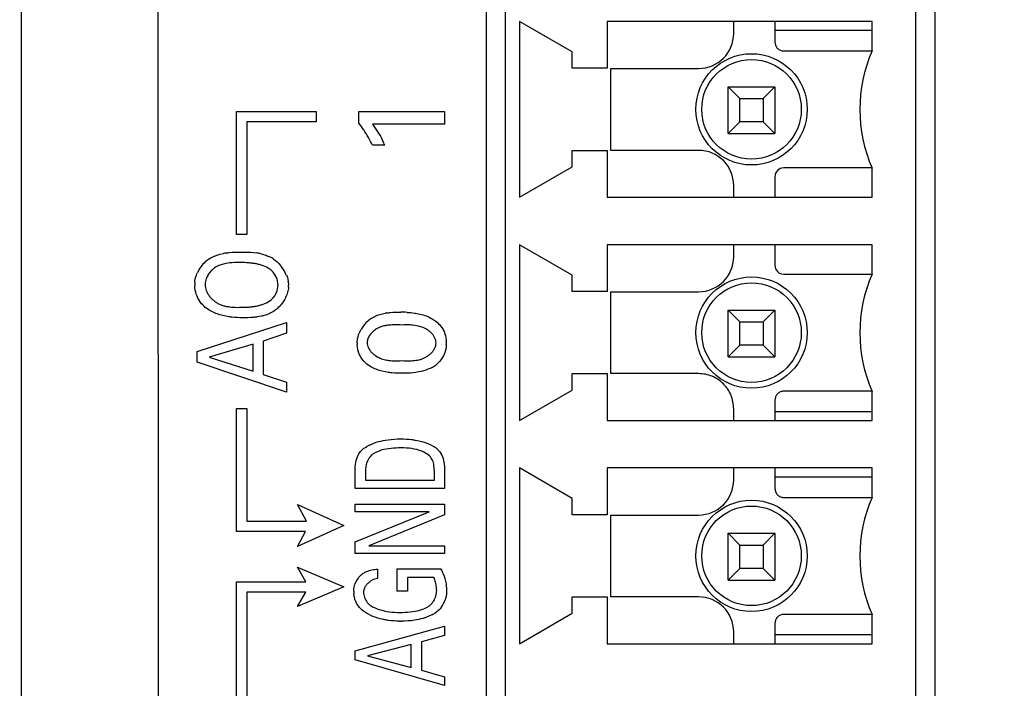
# Model space of a CAD drawing. Header units: inches. Extents: x 0 to 34, y 0 to 22.
# Tile 88 of 129: x 21.367 to 22.028, y 9.412 to 9.862. Entities that reach past the tile are written whole.
import ezdxf

# ---------------------------------------------------------------- set-up
doc = ezdxf.new("R2010")
doc.units = ezdxf.units.IN
doc.header["$LTSCALE"] = 1.87
doc.header["$MEASUREMENT"] = 0
doc.layers.get('0').update_dxf_attribs({"linetype": 'CONTINUOUS'})
doc.layers.add('DETAIL', color=7, linetype='CONTINUOUS')
doc.layers.add('DIMENSIONS', color=7, linetype='CONTINUOUS')
doc.styles.get("Standard").update_dxf_attribs({"font": 'txt', "width": 0.8})
doc.dimstyles.new('DIMSTYLE_3', dxfattribs={"dimtxt": 0.125, "dimasz": 0.18, "dimexe": 0.18, "dimexo": 0.0625, "dimgap": 0.09, "dimtad": 0, "dimtih": 1, "dimtoh": 1, "dimzin": 4, "dimdsep": 46, "dimtxsty": 'STANDARD', "dimblk": '_FILLED', "dimblk1": '_FILLED', "dimblk2": '_FILLED', "dimcen": 0.09, "dimadec": 0, "dimazin": 0, "dimtp": 0.02, "dimtm": 0.02, "dimtfac": 1, "dimtofl": 0, "dimtmove": 0, "dimatfit": 3, "dimldrblk": '_FILLED', "dimfxl": 1, "dimtolj": 1, "dimtzin": 4, "dimarcsym": 0})
doc.dimstyles.get("Standard").update_dxf_attribs({"dimtxt": 0.125, "dimasz": 0.18, "dimexe": 0.18, "dimexo": 0.0625, "dimgap": 0.09, "dimtad": 0, "dimtih": 1, "dimtoh": 1, "dimzin": 4, "dimdsep": 46, "dimtxsty": 'STANDARD', "dimblk": '_FILLED', "dimblk1": '_FILLED', "dimblk2": '_FILLED', "dimcen": 0.09, "dimadec": 0, "dimazin": 0, "dimtol": 1, "dimtp": 0.02, "dimtm": 0.02, "dimtfac": 1, "dimtofl": 0, "dimtmove": 0, "dimatfit": 3, "dimldrblk": '_FILLED', "dimfxl": 1, "dimtolj": 1, "dimtzin": 4, "dimarcsym": 0})

# ---------------------------------------------------------------- blocks, each defined once
blk = doc.blocks.new('_FILLED')
at = {"color": 0, "linetype": 'BYBLOCK'}
blk.add_solid([(0, 0), (-1, 0.1736), (-1, -0.1736)], dxfattribs=at)
blk = doc.blocks.new('*D44')
at = {"layer": 'DIMENSIONS', "color": 2, "linetype": 'CONTINUOUS'}
for p, q in [((20.61587, 10.27083), (20.46186, 10.27083)), ((20.61587, 9.35138), (20.61587, 10.27083)), ((21.75874, 9.35138), (20.49087, 9.35138)), ((21.75874, 9.20138), (20.49087, 9.20138)), ((20.61587, 9.20138), (20.61587, 8.84138))]:
    blk.add_line(p, q, dxfattribs=at)
at = {"layer": 'DIMENSIONS', "color": 2, "linetype": 'CONTINUOUS', "xscale": 0.18, "yscale": 0.18, "zscale": 0.18}
for p, rotation in [((20.61587, 9.35138), 270), ((20.61587, 9.20138), 90)]:
    blk.add_blockref('_FILLED', p, dxfattribs=dict(at, rotation=rotation))
at = {"layer": 'DIMENSIONS', "color": 2, "linetype": 'CONTINUOUS', "insert": (20.39936, 10.33333), "char_height": 0.125, "width": 1.225, "attachment_point": 3, "line_spacing_factor": 0.9}
blk.add_mtext('19X.15{\\Ftxt.shx;\\W1.000000;\\H0.125000; }[3.8]', dxfattribs=at)

msp = doc.modelspace()

# ---------------------------------------------------------------- linework, layer by layer
at = {"color": 6, "linetype": 'CONTINUOUS'}
for p, q in [((21.68037, 12.17302), (21.68037, 8.92178)), ((21.98187, 12.1697), (21.98187, 9.08188)), ((21.45942, 10.26306), (21.46096, 7.4017)), ((21.36787, 10.25979), (21.36787, 7.49479)), ((21.73807, 9.83996), (21.70264, 9.86044)), ((21.70264, 9.86044), (21.70264, 9.74233)), ((21.93965, 9.86044), (21.7617, 9.86044)), ((21.7617, 9.86044), (21.7617, 9.82894)), ((21.87439, 9.85453), (21.93965, 9.85453)), ((21.7617, 9.82894), (21.73807, 9.82894)), ((21.76415, 9.82882), (21.82304, 9.82882)), ((21.76415, 9.77382), (21.76415, 9.82882)), ((21.84289, 9.81654), (21.87439, 9.81654)), ((21.84289, 9.81654), (21.85076, 9.80866)), ((21.84289, 9.78504), (21.84289, 9.81654)), ((21.87439, 9.81654), (21.86651, 9.80866)), ((21.87439, 9.81654), (21.87439, 9.78504)), ((21.85076, 9.80866), (21.86651, 9.80866)), ((21.85076, 9.79292), (21.85076, 9.80866)), ((21.86651, 9.80866), (21.86651, 9.79292)), ((21.85076, 9.79292), (21.84289, 9.78504)), ((21.86651, 9.79292), (21.85076, 9.79292)), ((21.87439, 9.78504), (21.86651, 9.79292)), ((21.84289, 9.78504), (21.87439, 9.78504)), ((21.73807, 9.77382), (21.7617, 9.77382)), ((21.73807, 9.7628), (21.73807, 9.77382)), ((21.7617, 9.77382), (21.7617, 9.74233)), ((21.82304, 9.77382), (21.76415, 9.77382)), ((21.70264, 9.74233), (21.73807, 9.7628)), ((21.93961, 9.762), (21.88023, 9.762)), ((21.93965, 9.74233), (21.93965, 9.76189)), ((21.87439, 9.75611), (21.87439, 9.74233)), ((21.84666, 9.74233), (21.84666, 9.7502)), ((21.7617, 9.74233), (21.93965, 9.74233)), ((21.73807, 9.68996), (21.70264, 9.71044)), ((21.70264, 9.71044), (21.70264, 9.59233)), ((21.93965, 9.71044), (21.7617, 9.71044)), ((21.7617, 9.71044), (21.7617, 9.67894)), ((21.84666, 9.70244), (21.84666, 9.71038)), ((21.87439, 9.71038), (21.87439, 9.69654)), ((21.93965, 9.69063), (21.93965, 9.71044)), ((21.73807, 9.67894), (21.73807, 9.68996)), ((21.88029, 9.69063), (21.93965, 9.69063)), ((21.7617, 9.67894), (21.73807, 9.67894)), ((21.76415, 9.67882), (21.82304, 9.67882)), ((21.76415, 9.62382), (21.76415, 9.67882)), ((21.84289, 9.66654), (21.87439, 9.66654)), ((21.84289, 9.66654), (21.85076, 9.65866)), ((21.84289, 9.63504), (21.84289, 9.66654)), ((21.87439, 9.66654), (21.86651, 9.65866)), ((21.87439, 9.66654), (21.87439, 9.63504)), ((21.85076, 9.65866), (21.86651, 9.65866)), ((21.85076, 9.64292), (21.85076, 9.65866)), ((21.86651, 9.65866), (21.86651, 9.64292)), ((21.85076, 9.64292), (21.84289, 9.63504)), ((21.86651, 9.64292), (21.85076, 9.64292)), ((21.87439, 9.63504), (21.86651, 9.64292)), ((21.84289, 9.63504), (21.87439, 9.63504)), ((21.73807, 9.62382), (21.7617, 9.62382)), ((21.7617, 9.62382), (21.7617, 9.59233)), ((21.70264, 9.59233), (21.73807, 9.6128)), ((21.93965, 9.59823), (21.87439, 9.59823)), ((21.7617, 9.59233), (21.93965, 9.59233)), ((21.73807, 9.53996), (21.70264, 9.56044)), ((21.70264, 9.56044), (21.70264, 9.44233)), ((21.93965, 9.56044), (21.7617, 9.56044)), ((21.7617, 9.56044), (21.7617, 9.52894)), ((21.84666, 9.55244), (21.84666, 9.56038)), ((21.87439, 9.55453), (21.93965, 9.55453)), ((21.93965, 9.54063), (21.93965, 9.56044)), ((21.73807, 9.52894), (21.73807, 9.53996)), ((21.7617, 9.52894), (21.73807, 9.52894)), ((21.76415, 9.52882), (21.82304, 9.52882)), ((21.76415, 9.47382), (21.76415, 9.52882)), ((21.84289, 9.51654), (21.87439, 9.51654)), ((21.84289, 9.51654), (21.85076, 9.50866)), ((21.84289, 9.48504), (21.84289, 9.51654)), ((21.87439, 9.51654), (21.86651, 9.50866)), ((21.87439, 9.51654), (21.87439, 9.48504)), ((21.85076, 9.50866), (21.86651, 9.50866)), ((21.85076, 9.49292), (21.85076, 9.50866)), ((21.86651, 9.50866), (21.86651, 9.49292)), ((21.85076, 9.49292), (21.84289, 9.48504)), ((21.86651, 9.49292), (21.85076, 9.49292)), ((21.87439, 9.48504), (21.86651, 9.49292)), ((21.84289, 9.48504), (21.87439, 9.48504)), ((21.73807, 9.47382), (21.7617, 9.47382)), ((21.73807, 9.4628), (21.73807, 9.47382)), ((21.7617, 9.47382), (21.7617, 9.44233)), ((21.82304, 9.47382), (21.76415, 9.47382)), ((21.70264, 9.44233), (21.73807, 9.4628)), ((21.93965, 9.44823), (21.87439, 9.44823)), ((21.7617, 9.44233), (21.93965, 9.44233))]:
    msp.add_line(p, q, dxfattribs=at)
at = {"color": 7, "linetype": 'CONTINUOUS'}
for p, q in [((21.69328, 9.10611), (21.69328, 12.14548)), ((21.96887, 12.14548), (21.96887, 9.10611)), ((21.84666, 9.85244), (21.84666, 9.86042)), ((21.87439, 9.86042), (21.87439, 9.84654)), ((21.93965, 9.84063), (21.93965, 9.86044)), ((21.73807, 9.82894), (21.73807, 9.83996)), ((21.88029, 9.84063), (21.93965, 9.84063)), ((21.51264, 9.71737), (21.51264, 9.79982)), ((21.51264, 9.79982), (21.56609, 9.79982)), ((21.56609, 9.79982), (21.56609, 9.79292)), ((21.59484, 9.79205), (21.59484, 9.79992)), ((21.59484, 9.79992), (21.65241, 9.79992)), ((21.65241, 9.79992), (21.65241, 9.79143)), ((21.51953, 9.79292), (21.51953, 9.71737)), ((21.56609, 9.79292), (21.51953, 9.79292)), ((21.65241, 9.79143), (21.60391, 9.79143)), ((21.61222, 9.77722), (21.60391, 9.77722)), ((21.51953, 9.71737), (21.51264, 9.71737)), ((21.50128, 9.70398), (21.50392, 9.70457)), ((21.50452, 9.69768), (21.5014, 9.69679)), ((21.50793, 9.69817), (21.50452, 9.69768)), ((21.54749, 9.68468), (21.54752, 9.68317)), ((21.52937, 9.66238), (21.52651, 9.66188)), ((21.60986, 9.66386), (21.61242, 9.6644)), ((21.48603, 9.63868), (21.54611, 9.65818)), ((21.54611, 9.65818), (21.54611, 9.65091)), ((21.63496, 9.65578), (21.63108, 9.65638)), ((21.63717, 9.65512), (21.63496, 9.65578)), ((21.54611, 9.65091), (21.53047, 9.6457)), ((21.52373, 9.6437), (21.49427, 9.63483)), ((21.52373, 9.62547), (21.52373, 9.6437)), ((21.53047, 9.6457), (21.53047, 9.62333)), ((21.48603, 9.63154), (21.48603, 9.63868)), ((21.49427, 9.63483), (21.52373, 9.62547)), ((21.54611, 9.61125), (21.48603, 9.63154)), ((21.53047, 9.62333), (21.54611, 9.61812)), ((21.73807, 9.6128), (21.73807, 9.62382)), ((21.82304, 9.62382), (21.76415, 9.62382)), ((21.54611, 9.61812), (21.54611, 9.61125)), ((21.93962, 9.61196), (21.88029, 9.61201)), ((21.93965, 9.59233), (21.93965, 9.61189)), ((21.51264, 9.60029), (21.51953, 9.60029)), ((21.51264, 9.51785), (21.51264, 9.60029)), ((21.51953, 9.60029), (21.51953, 9.52475)), ((21.87439, 9.60611), (21.87439, 9.59233)), ((21.84666, 9.59233), (21.84666, 9.6002)), ((21.64558, 9.55779), (21.64526, 9.56211)), ((21.59233, 9.54658), (21.59233, 9.55841)), ((21.59924, 9.55904), (21.59924, 9.55225)), ((21.64558, 9.55225), (21.64558, 9.55779)), ((21.65241, 9.55809), (21.65241, 9.54658)), ((21.87439, 9.56044), (21.87439, 9.54654)), ((21.59924, 9.55225), (21.64558, 9.55225)), ((21.65241, 9.54658), (21.59233, 9.54658)), ((21.55364, 9.53598), (21.58458, 9.52187)), ((21.55948, 9.52475), (21.55364, 9.53598)), ((21.59233, 9.53611), (21.65241, 9.53611)), ((21.59233, 9.5309), (21.59233, 9.53611)), ((21.65241, 9.53611), (21.65241, 9.52887)), ((21.88029, 9.54063), (21.93965, 9.54063)), ((21.642, 9.5309), (21.59233, 9.5309)), ((21.59233, 9.51083), (21.642, 9.5309)), ((21.65241, 9.52887), (21.60141, 9.50812)), ((21.51953, 9.52475), (21.55948, 9.52475)), ((21.58458, 9.52187), (21.55364, 9.50774)), ((21.55889, 9.51785), (21.51264, 9.51785)), ((21.55364, 9.50774), (21.55889, 9.51785)), ((21.59233, 9.50296), (21.59233, 9.51083)), ((21.60141, 9.50812), (21.65241, 9.50812)), ((21.65241, 9.50812), (21.65241, 9.50296)), ((21.65241, 9.50296), (21.59233, 9.50296)), ((21.55364, 9.49382), (21.58458, 9.48053)), ((21.55908, 9.48398), (21.55364, 9.49382)), ((21.60732, 9.49239), (21.60732, 9.4862)), ((21.62046, 9.49255), (21.65008, 9.49255)), ((21.62046, 9.47755), (21.62046, 9.49255)), ((21.51264, 9.48398), (21.55908, 9.48398)), ((21.51264, 9.18417), (21.51264, 9.48398)), ((21.64517, 9.48688), (21.62737, 9.48688)), ((21.62737, 9.48688), (21.62737, 9.47755)), ((21.65333, 9.48267), (21.65374, 9.47801)), ((21.55908, 9.47708), (21.51953, 9.47708)), ((21.51953, 9.47708), (21.51953, 9.19107)), ((21.58458, 9.48053), (21.55364, 9.46724)), ((21.55364, 9.46724), (21.55908, 9.47708)), ((21.62737, 9.47755), (21.62046, 9.47755)), ((21.6439, 9.46177), (21.63984, 9.45999)), ((21.93962, 9.46196), (21.88029, 9.46201)), ((21.93965, 9.44233), (21.93965, 9.46189)), ((21.87439, 9.45611), (21.87439, 9.44233)), ((21.59233, 9.43759), (21.65241, 9.45411)), ((21.65241, 9.45411), (21.65241, 9.44795)), ((21.84666, 9.44233), (21.84666, 9.4502)), ((21.63003, 9.44182), (21.60057, 9.43431)), ((21.63003, 9.42639), (21.63003, 9.44182)), ((21.65241, 9.44795), (21.63677, 9.44353)), ((21.63677, 9.44353), (21.63677, 9.42457)), ((21.59233, 9.43154), (21.59233, 9.43759)), ((21.65241, 9.41434), (21.59233, 9.43154)), ((21.60057, 9.43431), (21.63003, 9.42639)), ((21.63677, 9.42457), (21.65241, 9.42015)), ((21.65241, 9.42015), (21.65241, 9.41434))]:
    msp.add_line(p, q, dxfattribs=at)
at = {"color": 6, "linetype": 'CONTINUOUS'}
for centre, radius in [((21.85864, 9.80138), 0.0374), ((21.85864, 9.80138), 0.03346), ((21.85864, 9.65138), 0.0374), ((21.85864, 9.65138), 0.03346), ((21.85864, 9.50138), 0.0374), ((21.85864, 9.50138), 0.03346)]:
    msp.add_circle(centre, radius, dxfattribs=at)
for centre, radius, start, end in [((21.82304, 9.85244), 0.02362, 270, 360), ((22.02986, 9.80126), 0.09843, 156.42182, 203.57818), ((21.82304, 9.7502), 0.02362, 0, 90), ((21.88029, 9.75611), 0.00591, 90, 180), ((21.82304, 9.70244), 0.02362, 270, 360), ((21.88029, 9.69654), 0.00591, 180, 270), ((22.02986, 9.65126), 0.09843, 156.42182, 203.57818), ((21.82304, 9.55244), 0.02362, 270, 360), ((22.02986, 9.50126), 0.09843, 156.42182, 203.57818), ((21.82304, 9.4502), 0.02362, 0, 90)]:
    msp.add_arc(centre, radius, start, end, dxfattribs=at)
at = {"color": 7, "linetype": 'CONTINUOUS'}
for centre, radius, start, end in [((21.5438, 9.75185), 0.06497, 33.32776, 38.22532), ((21.53873, 9.74487), 0.08029, 23.75543, 26.32153), ((21.50637, 9.68239), 0.02216, 124.10639, 131.86127), ((21.51257, 9.65845), 0.04692, 99.13622, 100.62009), ((21.51964, 9.66354), 0.04185, 77.88964, 80.91198), ((21.52511, 9.68283), 0.02176, 55.2257, 63.53924), ((21.5062, 9.68258), 0.0219, 131.85811, 155.72035), ((21.50827, 9.68056), 0.01767, 130.39554, 133.43983), ((21.51311, 9.64743), 0.051, 88.6521, 95.82097), ((21.51313, 9.64909), 0.04935, 87.3524, 88.63106), ((21.52319, 9.68036), 0.02489, 37.1974, 41.25492), ((21.5238, 9.68079), 0.02414, 21.5832, 37.25864), ((21.49983, 9.68392), 0.01537, 175.55931, 180.86984), ((21.50679, 9.68381), 0.02233, 180.31864, 182.82521), ((21.53348, 9.68356), 0.01406, 4.59982, 9.69697), ((21.53358, 9.68287), 0.01394, 356.24926, 1.20436), ((21.52444, 9.68506), 0.02337, 309.34963, 317.21209), ((21.61519, 9.64295), 0.02165, 124.3544, 131.87268), ((21.61974, 9.62193), 0.0431, 98.3041, 99.77193), ((21.62374, 9.5975), 0.06755, 87.01421, 90.66596), ((21.61515, 9.64271), 0.02177, 149.01424, 154.64686), ((21.61565, 9.64239), 0.02237, 131.84957, 148.96722), ((21.61494, 9.64281), 0.02155, 154.65406, 157.64103), ((21.62036, 9.64485), 0.02668, 180.67272, 183.19394), ((21.63148, 9.64467), 0.02209, 356.35891, 359.23499), ((21.63133, 9.64407), 0.02225, 0.79119, 3.14827), ((21.61587, 9.64995), 0.01717, 246.8882, 249.94023), ((21.61946, 9.67031), 0.03787, 263.00209, 265.23694), ((21.63543, 9.64394), 0.01809, 298.31102, 318.70641), ((21.61514, 9.54909), 0.02982, 116.26843, 120.14272), ((21.63288, 9.55506), 0.02326, 51.02756, 56.37445), ((21.6123, 9.47418), 0.042, 21.2561, 25.92917), ((21.60531, 9.47791), 0.01395, 142.305, 161.55233), ((21.60927, 9.47445), 0.01194, 122.62409, 127.09816), ((21.60893, 9.47499), 0.0113, 117.85864, 122.6225), ((21.61441, 9.47803), 0.02308, 181.06145, 184.64058), ((21.60623, 9.47636), 0.00839, 148.37965, 155.11247), ((21.63689, 9.47704), 0.01675, 322.68912, 342.16896), ((21.62326, 9.5215), 0.0581, 269.03207, 275.95615), ((21.63544, 9.47639), 0.01088, 301.71663, 308.06632), ((21.63126, 9.48572), 0.02709, 297.81276, 303.62669), ((21.6232, 9.52383), 0.06636, 268.82471, 270.14061)]:
    msp.add_arc(centre, radius, start, end, dxfattribs=at)
for points, knots in [([(21.87439, 9.84654), (21.87441, 9.84577), (21.87464, 9.84461), (21.87535, 9.84323), (21.87608, 9.84233), (21.87699, 9.84159), (21.87836, 9.84088), (21.87953, 9.84066), (21.88029, 9.84063)], [0, 0, 0, 0, 0.249295, 0.374529, 0.500001, 0.625471, 0.750702, 1, 1, 1, 1]), ([(21.60391, 9.77722), (21.60304, 9.77899), (21.6012, 9.7825), (21.59917, 9.7859), (21.59809, 9.78755)], [0, 0, 0, 0, 0.500009, 1, 1, 1, 1]), ([(21.60391, 9.79143), (21.60524, 9.78974), (21.60769, 9.78619), (21.60975, 9.7824), (21.6107, 9.78047)], [0, 0, 0, 0, 0.499953, 1, 1, 1, 1]), ([(21.49395, 9.70074), (21.49506, 9.70149), (21.49743, 9.70279), (21.49999, 9.70364), (21.50128, 9.70398)], [0, 0, 0, 0, 0.50031, 1, 1, 1, 1]), ([(21.50512, 9.70478), (21.50597, 9.70492), (21.50941, 9.70538), (21.51289, 9.70552), (21.51549, 9.70547)], [0, 0, 0, 0, 0.250674, 1, 1, 1, 1]), ([(21.51549, 9.70547), (21.51639, 9.7055), (21.51998, 9.70556), (21.52359, 9.70529), (21.52625, 9.70486)], [0, 0, 0, 0, 0.249781, 1, 1, 1, 1]), ([(21.52842, 9.70446), (21.52898, 9.70434), (21.53116, 9.70382), (21.5333, 9.70306), (21.5348, 9.70231)], [0, 0, 0, 0, 0.251114, 1, 1, 1, 1]), ([(21.49612, 9.69339), (21.49542, 9.69272), (21.49411, 9.69127), (21.49309, 9.6896), (21.49266, 9.68872)], [0, 0, 0, 0, 0.499972, 1, 1, 1, 1]), ([(21.5014, 9.69679), (21.50099, 9.69663), (21.49935, 9.6959), (21.49784, 9.69489), (21.49682, 9.69402)], [0, 0, 0, 0, 0.249255, 1, 1, 1, 1]), ([(21.53496, 9.69404), (21.53354, 9.69496), (21.53123, 9.69608), (21.528, 9.69709), (21.52551, 9.69763), (21.523, 9.698), (21.51964, 9.69834), (21.5171, 9.69841), (21.51541, 9.69839)], [0, 0, 0, 0, 0.249958, 0.375073, 0.500067, 0.625171, 0.750225, 1, 1, 1, 1]), ([(21.54044, 9.68336), (21.54042, 9.68439), (21.54015, 9.68647), (21.53906, 9.6894), (21.53734, 9.69202), (21.53582, 9.69347), (21.53496, 9.69404)], [0, 0, 0, 0, 0.249942, 0.499957, 0.750311, 1, 1, 1, 1]), ([(21.48451, 9.68511), (21.48463, 9.68678), (21.48516, 9.68899), (21.486, 9.69106), (21.48623, 9.69157)], [0, 0, 0, 0, 0.749184, 1, 1, 1, 1]), ([(21.49266, 9.68872), (21.49247, 9.68833), (21.4918, 9.68677), (21.49142, 9.68504), (21.49145, 9.68376)], [0, 0, 0, 0, 0.252215, 1, 1, 1, 1]), ([(21.54625, 9.68967), (21.54661, 9.68876), (21.54702, 9.68752), (21.54728, 9.68624), (21.54733, 9.68592)], [0, 0, 0, 0, 0.750749, 1, 1, 1, 1]), ([(21.48815, 9.67203), (21.48704, 9.67357), (21.48526, 9.67701), (21.48458, 9.68081), (21.48449, 9.68271)], [0, 0, 0, 0, 0.499876, 1, 1, 1, 1]), ([(21.49145, 9.68376), (21.49145, 9.68334), (21.49156, 9.68164), (21.49207, 9.67999), (21.4926, 9.67883)], [0, 0, 0, 0, 0.249012, 1, 1, 1, 1]), ([(21.53496, 9.67267), (21.53666, 9.67382), (21.53876, 9.67633), (21.54014, 9.68025), (21.5404, 9.68232), (21.54044, 9.68336)], [0, 0, 0, 0, 0.497974, 0.7489, 1, 1, 1, 1]), ([(21.54749, 9.68196), (21.54741, 9.68077), (21.54696, 9.67841), (21.54567, 9.67505), (21.54389, 9.67193), (21.5424, 9.67006), (21.54159, 9.66919)], [0, 0, 0, 0, 0.249739, 0.500797, 0.750456, 1, 1, 1, 1]), ([(21.4926, 9.67883), (21.49294, 9.67809), (21.49374, 9.67667), (21.49525, 9.67475), (21.49699, 9.67305), (21.49894, 9.67158), (21.50107, 9.67039), (21.50335, 9.66954), (21.50571, 9.66898), (21.50732, 9.66874), (21.50812, 9.66865)], [0, 0, 0, 0, 0.125134, 0.250103, 0.37543, 0.500746, 0.625532, 0.749885, 0.874722, 1, 1, 1, 1]), ([(21.49252, 9.6676), (21.49128, 9.66853), (21.48974, 9.66997), (21.48846, 9.6716), (21.48815, 9.67203)], [0, 0, 0, 0, 0.749457, 1, 1, 1, 1]), ([(21.50729, 9.66201), (21.50467, 9.66241), (21.49946, 9.66358), (21.49466, 9.66602), (21.49252, 9.6676)], [0, 0, 0, 0, 0.50012, 1, 1, 1, 1]), ([(21.50812, 9.66865), (21.50878, 9.66857), (21.51139, 9.66832), (21.51403, 9.6683), (21.51599, 9.66841)], [0, 0, 0, 0, 0.250815, 1, 1, 1, 1]), ([(21.51599, 9.66841), (21.51763, 9.66839), (21.52009, 9.66847), (21.52336, 9.66881), (21.52579, 9.66918), (21.5282, 9.66972), (21.53133, 9.67071), (21.53357, 9.67179), (21.53496, 9.67267)], [0, 0, 0, 0, 0.24979, 0.374842, 0.499936, 0.624933, 0.750047, 1, 1, 1, 1]), ([(21.53926, 9.66699), (21.53892, 9.66671), (21.53754, 9.66564), (21.53602, 9.66474), (21.53484, 9.66418)], [0, 0, 0, 0, 0.250931, 1, 1, 1, 1]), ([(21.51649, 9.66139), (21.51418, 9.66136), (21.5111, 9.66151), (21.50805, 9.6619), (21.50729, 9.66201)], [0, 0, 0, 0, 0.749738, 1, 1, 1, 1]), ([(21.52651, 9.66188), (21.52568, 9.66176), (21.52235, 9.66137), (21.519, 9.66129), (21.51649, 9.66139)], [0, 0, 0, 0, 0.250799, 1, 1, 1, 1]), ([(21.53484, 9.66418), (21.53354, 9.66356), (21.53171, 9.66293), (21.52985, 9.66249), (21.52937, 9.66238)], [0, 0, 0, 0, 0.749007, 1, 1, 1, 1]), ([(21.60298, 9.66082), (21.60402, 9.66153), (21.60623, 9.66277), (21.60864, 9.66355), (21.60986, 9.66386)], [0, 0, 0, 0, 0.500154, 1, 1, 1, 1]), ([(21.61351, 9.66457), (21.6143, 9.66468), (21.61743, 9.66506), (21.62059, 9.66514), (21.62295, 9.66505)], [0, 0, 0, 0, 0.250786, 1, 1, 1, 1]), ([(21.62726, 9.66496), (21.62888, 9.66487), (21.63105, 9.66467), (21.63319, 9.66433), (21.63373, 9.66423)], [0, 0, 0, 0, 0.749655, 1, 1, 1, 1]), ([(21.63373, 9.66423), (21.6366, 9.66372), (21.6423, 9.66215), (21.64715, 9.65865), (21.64917, 9.65656)], [0, 0, 0, 0, 0.500146, 1, 1, 1, 1]), ([(21.61634, 9.65645), (21.61543, 9.6564), (21.61362, 9.65626), (21.61094, 9.65579), (21.60838, 9.65486), (21.606, 9.65351), (21.60384, 9.65183), (21.602, 9.64979), (21.60074, 9.64734), (21.60037, 9.64553), (21.60033, 9.64462)], [0, 0, 0, 0, 0.125215, 0.249667, 0.373903, 0.499061, 0.624754, 0.749631, 0.874888, 1, 1, 1, 1]), ([(21.6237, 9.65647), (21.62186, 9.65657), (21.6194, 9.6566), (21.61695, 9.65649), (21.61634, 9.65645)], [0, 0, 0, 0, 0.749208, 1, 1, 1, 1]), ([(21.63108, 9.65638), (21.63046, 9.65644), (21.62801, 9.65662), (21.62554, 9.65659), (21.6237, 9.65647)], [0, 0, 0, 0, 0.250638, 1, 1, 1, 1]), ([(21.6434, 9.65121), (21.64296, 9.65164), (21.64201, 9.65245), (21.63999, 9.65386), (21.63832, 9.6547), (21.63717, 9.65512)], [0, 0, 0, 0, 0.250974, 0.501759, 1, 1, 1, 1]), ([(21.64917, 9.65656), (21.64985, 9.65579), (21.65104, 9.65411), (21.65237, 9.65132), (21.65323, 9.64836), (21.65349, 9.64631), (21.65354, 9.64529)], [0, 0, 0, 0, 0.249786, 0.500025, 0.749923, 1, 1, 1, 1]), ([(21.59368, 9.64454), (21.59367, 9.64509), (21.59377, 9.6473), (21.59438, 9.64947), (21.59502, 9.65101)], [0, 0, 0, 0, 0.248997, 1, 1, 1, 1]), ([(21.64666, 9.64446), (21.64664, 9.64573), (21.64592, 9.64828), (21.64432, 9.65032), (21.6434, 9.65121)], [0, 0, 0, 0, 0.500021, 1, 1, 1, 1]), ([(21.59943, 9.63089), (21.59769, 9.63245), (21.59476, 9.63631), (21.59385, 9.64103), (21.59372, 9.64337)], [0, 0, 0, 0, 0.499791, 1, 1, 1, 1]), ([(21.60033, 9.64462), (21.60035, 9.64342), (21.60083, 9.64162), (21.60205, 9.63955), (21.6032, 9.63816), (21.60453, 9.63694), (21.60645, 9.63551), (21.60803, 9.63463), (21.60913, 9.63416)], [0, 0, 0, 0, 0.249511, 0.375098, 0.49995, 0.625188, 0.75062, 1, 1, 1, 1]), ([(21.63107, 9.63254), (21.63177, 9.63259), (21.63317, 9.63273), (21.63525, 9.6331), (21.63727, 9.63368), (21.6392, 9.63453), (21.64101, 9.63562), (21.6427, 9.6369), (21.64421, 9.63838), (21.64504, 9.63953), (21.64539, 9.64014)], [0, 0, 0, 0, 0.125222, 0.250058, 0.374376, 0.498937, 0.624128, 0.749831, 0.875189, 1, 1, 1, 1]), ([(21.64539, 9.64014), (21.64557, 9.64047), (21.64624, 9.64182), (21.64661, 9.64333), (21.64666, 9.64446)], [0, 0, 0, 0, 0.25098, 1, 1, 1, 1]), ([(21.65353, 9.64327), (21.6534, 9.64122), (21.65256, 9.63713), (21.65037, 9.63355), (21.64902, 9.63201)], [0, 0, 0, 0, 0.500138, 1, 1, 1, 1]), ([(21.60998, 9.63382), (21.61115, 9.6334), (21.61278, 9.633), (21.61443, 9.63277), (21.61485, 9.63272)], [0, 0, 0, 0, 0.748931, 1, 1, 1, 1]), ([(21.61436, 9.62467), (21.61167, 9.62508), (21.60633, 9.62633), (21.60145, 9.62906), (21.59943, 9.63089)], [0, 0, 0, 0, 0.50008, 1, 1, 1, 1]), ([(21.61632, 9.63257), (21.61694, 9.63251), (21.61946, 9.63235), (21.62199, 9.6324), (21.62387, 9.63252)], [0, 0, 0, 0, 0.250667, 1, 1, 1, 1]), ([(21.62387, 9.63252), (21.62567, 9.6324), (21.62808, 9.63236), (21.63047, 9.63249), (21.63107, 9.63254)], [0, 0, 0, 0, 0.749305, 1, 1, 1, 1]), ([(21.62428, 9.62403), (21.6218, 9.62401), (21.61847, 9.62413), (21.61518, 9.62455), (21.61436, 9.62467)], [0, 0, 0, 0, 0.749792, 1, 1, 1, 1]), ([(21.63826, 9.62573), (21.636, 9.62508), (21.63134, 9.62425), (21.62663, 9.62401), (21.62428, 9.62403)], [0, 0, 0, 0, 0.499982, 1, 1, 1, 1]), ([(21.84666, 9.6002), (21.8466, 9.60327), (21.84546, 9.60949), (21.84017, 9.61733), (21.83233, 9.62262), (21.82611, 9.62376), (21.82304, 9.62382)], [0, 0, 0, 0, 0.250028, 0.5, 0.749972, 1, 1, 1, 1]), ([(21.88029, 9.61201), (21.87953, 9.61198), (21.87836, 9.61176), (21.87699, 9.61105), (21.87608, 9.61031), (21.87535, 9.60941), (21.87464, 9.60803), (21.87441, 9.60687), (21.87439, 9.60611)], [0, 0, 0, 0, 0.249295, 0.374529, 0.500001, 0.625471, 0.750702, 1, 1, 1, 1]), ([(21.59546, 9.57091), (21.59577, 9.57132), (21.59711, 9.57289), (21.59881, 9.57413), (21.60016, 9.57488)], [0, 0, 0, 0, 0.249875, 1, 1, 1, 1]), ([(21.60194, 9.57583), (21.60388, 9.57679), (21.60796, 9.5783), (21.61222, 9.57911), (21.61437, 9.5794)], [0, 0, 0, 0, 0.500121, 1, 1, 1, 1]), ([(21.6232, 9.57387), (21.62095, 9.57391), (21.61645, 9.5737), (21.61198, 9.57294), (21.60983, 9.57228)], [0, 0, 0, 0, 0.500014, 1, 1, 1, 1]), ([(21.62287, 9.57992), (21.62527, 9.57993), (21.62848, 9.57976), (21.63165, 9.57933), (21.63244, 9.5792)], [0, 0, 0, 0, 0.749689, 1, 1, 1, 1]), ([(21.63715, 9.57161), (21.63497, 9.57252), (21.6303, 9.57363), (21.62557, 9.57391), (21.6232, 9.57387)], [0, 0, 0, 0, 0.499947, 1, 1, 1, 1]), ([(21.63244, 9.5792), (21.63478, 9.57883), (21.63944, 9.5778), (21.64378, 9.57574), (21.64576, 9.57443)], [0, 0, 0, 0, 0.499823, 1, 1, 1, 1]), ([(21.593, 9.5654), (21.59312, 9.5659), (21.59367, 9.56784), (21.59456, 9.5697), (21.59546, 9.57091)], [0, 0, 0, 0, 0.25164, 1, 1, 1, 1]), ([(21.60447, 9.56991), (21.6034, 9.5692), (21.60152, 9.56735), (21.6004, 9.56498), (21.60001, 9.56375)], [0, 0, 0, 0, 0.4998, 1, 1, 1, 1]), ([(21.64225, 9.5685), (21.64111, 9.56948), (21.63942, 9.57058), (21.63761, 9.57142), (21.63715, 9.57161)], [0, 0, 0, 0, 0.749342, 1, 1, 1, 1]), ([(21.64526, 9.56211), (21.64507, 9.56329), (21.6445, 9.56565), (21.64309, 9.56765), (21.64225, 9.5685)], [0, 0, 0, 0, 0.500182, 1, 1, 1, 1]), ([(21.6475, 9.57314), (21.64873, 9.57201), (21.65081, 9.56926), (21.65165, 9.56597), (21.65193, 9.56432)], [0, 0, 0, 0, 0.499764, 1, 1, 1, 1]), ([(21.59233, 9.55841), (21.59232, 9.559), (21.59231, 9.56134), (21.59258, 9.5637), (21.593, 9.5654)], [0, 0, 0, 0, 0.249803, 1, 1, 1, 1]), ([(21.60001, 9.56375), (21.5999, 9.56337), (21.59948, 9.56182), (21.59931, 9.56023), (21.59924, 9.55904)], [0, 0, 0, 0, 0.250186, 1, 1, 1, 1]), ([(21.65193, 9.56432), (21.65201, 9.56381), (21.65231, 9.56174), (21.65241, 9.55965), (21.65241, 9.55809)], [0, 0, 0, 0, 0.250625, 1, 1, 1, 1]), ([(21.87439, 9.54654), (21.87441, 9.54577), (21.87464, 9.54461), (21.87535, 9.54323), (21.87608, 9.54233), (21.87699, 9.54159), (21.87836, 9.54088), (21.87953, 9.54066), (21.88029, 9.54063)], [0, 0, 0, 0, 0.249295, 0.374529, 0.500001, 0.625471, 0.750702, 1, 1, 1, 1]), ([(21.59428, 9.48644), (21.59452, 9.48675), (21.59555, 9.48796), (21.59677, 9.489), (21.59775, 9.48967)], [0, 0, 0, 0, 0.250587, 1, 1, 1, 1]), ([(21.59775, 9.48967), (21.59846, 9.49013), (21.60033, 9.4911), (21.60356, 9.49204), (21.60607, 9.49233), (21.60732, 9.49239)], [0, 0, 0, 0, 0.250132, 0.625035, 1, 1, 1, 1]), ([(21.59133, 9.4776), (21.59134, 9.4788), (21.59152, 9.4804), (21.59196, 9.48194), (21.59208, 9.48232)], [0, 0, 0, 0, 0.749481, 1, 1, 1, 1]), ([(21.60207, 9.48397), (21.60148, 9.48353), (21.60039, 9.48254), (21.59947, 9.48139), (21.59908, 9.48076)], [0, 0, 0, 0, 0.500238, 1, 1, 1, 1]), ([(21.64707, 9.47801), (21.64707, 9.47877), (21.64696, 9.48067), (21.64639, 9.48367), (21.64563, 9.48583), (21.64517, 9.48688)], [0, 0, 0, 0, 0.250066, 0.62505, 1, 1, 1, 1]), ([(21.59559, 9.46624), (21.59494, 9.46688), (21.5938, 9.46834), (21.59256, 9.4708), (21.59174, 9.47343), (21.59148, 9.47525), (21.5914, 9.47616)], [0, 0, 0, 0, 0.24976, 0.500086, 0.74997, 1, 1, 1, 1]), ([(21.59862, 9.47989), (21.59851, 9.47967), (21.59813, 9.47874), (21.59794, 9.47773), (21.59792, 9.47698)], [0, 0, 0, 0, 0.250946, 1, 1, 1, 1]), ([(21.59792, 9.47698), (21.59795, 9.47574), (21.59841, 9.47326), (21.59964, 9.47105), (21.60041, 9.47008)], [0, 0, 0, 0, 0.500011, 1, 1, 1, 1]), ([(21.64623, 9.47355), (21.64636, 9.47391), (21.64681, 9.47536), (21.64702, 9.47687), (21.64707, 9.47801)], [0, 0, 0, 0, 0.250371, 1, 1, 1, 1]), ([(21.65374, 9.47801), (21.65373, 9.47646), (21.65353, 9.47439), (21.65299, 9.4724), (21.65283, 9.47191)], [0, 0, 0, 0, 0.749776, 1, 1, 1, 1]), ([(21.60041, 9.47008), (21.60059, 9.46986), (21.60135, 9.46898), (21.60225, 9.46822), (21.60298, 9.46775)], [0, 0, 0, 0, 0.250996, 1, 1, 1, 1]), ([(21.64215, 9.46782), (21.64308, 9.46855), (21.64473, 9.47031), (21.64583, 9.47244), (21.64623, 9.47355)], [0, 0, 0, 0, 0.50033, 1, 1, 1, 1]), ([(21.59981, 9.46296), (21.59943, 9.46319), (21.59793, 9.46417), (21.59654, 9.4653), (21.59559, 9.46624)], [0, 0, 0, 0, 0.250859, 1, 1, 1, 1]), ([(21.61229, 9.45843), (21.6101, 9.45884), (21.60577, 9.45991), (21.6017, 9.46179), (21.59981, 9.46296)], [0, 0, 0, 0, 0.499674, 1, 1, 1, 1]), ([(21.60849, 9.46527), (21.61071, 9.46455), (21.6153, 9.46365), (21.61995, 9.46339), (21.62228, 9.46341)], [0, 0, 0, 0, 0.499976, 1, 1, 1, 1]), ([(21.65021, 9.46688), (21.64993, 9.46652), (21.64878, 9.46513), (21.64739, 9.46392), (21.64626, 9.46317)], [0, 0, 0, 0, 0.250947, 1, 1, 1, 1]), ([(21.88029, 9.46201), (21.87953, 9.46198), (21.87836, 9.46176), (21.87699, 9.46105), (21.87608, 9.46031), (21.87535, 9.45941), (21.87464, 9.45803), (21.87441, 9.45687), (21.87439, 9.45611)], [0, 0, 0, 0, 0.249295, 0.374529, 0.500001, 0.625471, 0.750702, 1, 1, 1, 1]), ([(21.62184, 9.45749), (21.61944, 9.45754), (21.61624, 9.45778), (21.61308, 9.45829), (21.61229, 9.45843)], [0, 0, 0, 0, 0.749711, 1, 1, 1, 1]), ([(21.63984, 9.45999), (21.63921, 9.45976), (21.63667, 9.45893), (21.63405, 9.45838), (21.63206, 9.45808)], [0, 0, 0, 0, 0.250221, 1, 1, 1, 1])]:
    msp.add_open_spline(points, degree=3, knots=knots, dxfattribs=at)
for points in [[(21.53752, 9.7007), (21.53913, 9.69958), (21.54061, 9.69825), (21.5419, 9.69677)], [(21.64401, 9.62802), (21.64218, 9.62706), (21.64024, 9.6263), (21.63826, 9.62573)], [(21.61437, 9.5794), (21.61718, 9.57977), (21.62003, 9.57994), (21.62287, 9.57992)], [(21.60983, 9.57228), (21.60796, 9.57171), (21.60614, 9.57092), (21.60447, 9.56991)], [(21.65145, 9.48941), (21.65229, 9.48723), (21.65294, 9.48497), (21.65333, 9.48267)], [(21.60732, 9.4862), (21.60605, 9.48599), (21.60479, 9.48558), (21.60364, 9.48498)], [(21.60298, 9.46775), (21.60471, 9.46671), (21.60658, 9.46589), (21.60849, 9.46527)], [(21.62929, 9.46372), (21.63145, 9.46394), (21.63361, 9.46429), (21.6357, 9.46489)], [(21.6357, 9.46489), (21.6376, 9.46542), (21.63944, 9.46617), (21.64116, 9.46713)], [(21.63206, 9.45808), (21.62919, 9.45765), (21.62627, 9.45746), (21.62336, 9.45747)]]:
    msp.add_open_spline(points, degree=3, dxfattribs=at)

# ---------------------------------------------------------------- dimensions: what is measured, and where the dimension line sits
at = {"layer": 'DIMENSIONS', "color": 2, "linetype": 'CONTINUOUS'}
dim = msp.add_linear_dim(base=(20.61587, 9.20138), p1=(21.75874, 9.35138), p2=(21.75874, 9.20138), angle=270, text='19X<>', dimstyle='DIMSTYLE_3', dxfattribs=at)
dim.commit()
dim.dimension.update_dxf_attribs({"geometry": '*D44', "text_midpoint": (19.58686, 10.27083), "dimtype": 160})

# ---------------------------------------------------------------- leaders
at = {"layer": 'DETAIL', "color": 2, "linetype": 'CONTINUOUS'}
msp.add_leader([(21.87439, 9.21654), (23.08837, 9.94763), (23.26837, 9.94763)], dimstyle='STANDARD', override={"dimtad": 0}, dxfattribs=at)

doc.saveas('drawing.dxf')
